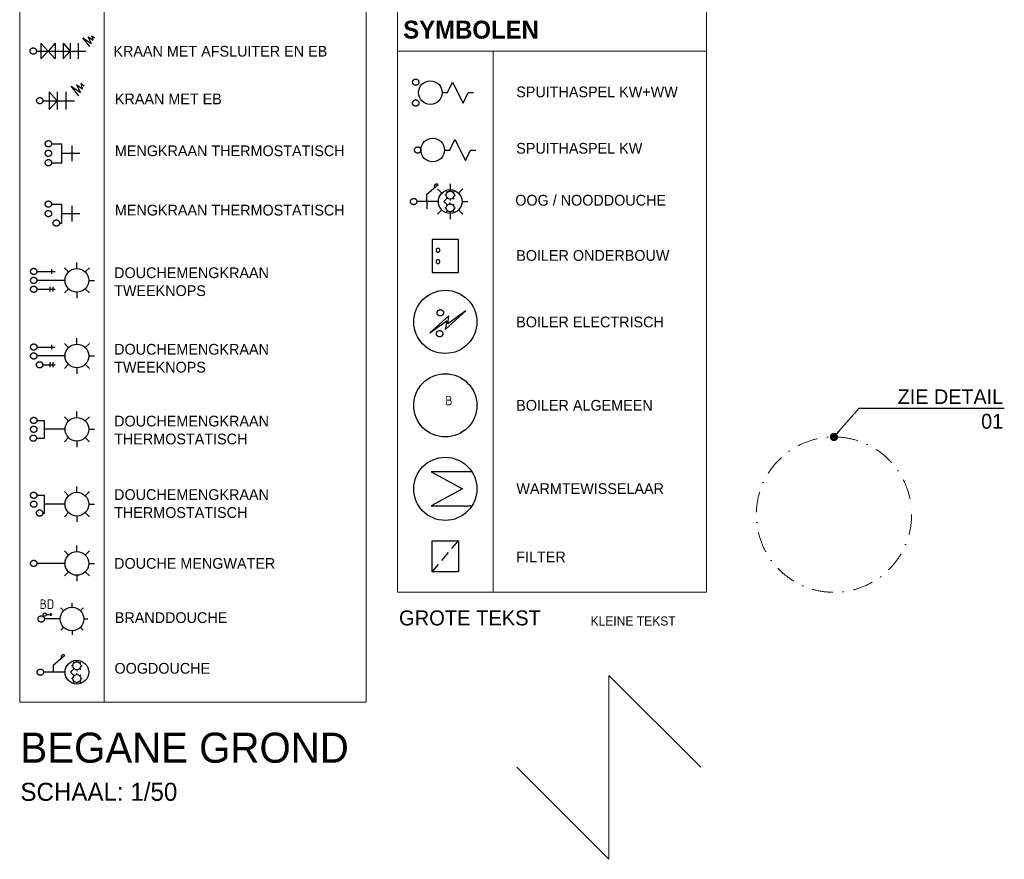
# Model space of a CAD drawing. Header units: millimetres. Extents: x 54776 to 295166, y 132708 to 356599.
# Tile 10 of 11: x 284678 to 290676, y 160239 to 165351. Entities that reach past the tile are written whole.
import ezdxf
from ezdxf.enums import TextEntityAlignment as Align

# ---------------------------------------------------------------- set-up
doc = ezdxf.new("R2010")
doc.units = ezdxf.units.MM
doc.header["$LTSCALE"] = 50
for name, pattern in [('2322109', [10, 5, -2, 1, -2]), ('2322110', [10, 5, -1, 1, -1, 1, -1]), ('BOUW-0$0$DASHDOT', [10, 5, -2.5, 0, -2.5])]:
    doc.linetypes.add(name, pattern=pattern)
doc.layers.get('0').update_dxf_attribs({"color": 250})
doc.layers.add('CAG SYMBOLEN', color=2, linetype='Continuous', lineweight=20)
for name, color, linetype in [('WL531---', 5, '2322109'), ('WL532---', 1, '2322110'), ('WL534---WW-M', 30, '2322110'), ('WL561---', 4, 'Continuous'), ('WM531---', 1, 'Continuous')]:
    doc.layers.add(name, color=color, linetype=linetype)
doc.styles.add('Diameter', font='arial.ttf')
doc.styles.add('RGD-NTT-isocp', font='ISOCP.shx')
doc.styles.add('STABICAD-012', font='ISOCP.SHX', dxfattribs={"height": 60})
doc.styles.add('STABICAD-018', font='ISOCP.SHX', dxfattribs={"height": 90})
doc.styles.add('STABICAD-025', font='ISOCP.SHX', dxfattribs={"height": 125})
doc.dimstyles.new('RGD-DIM-00', dxfattribs={"dimtxt": 180, "dimasz": 300, "dimexe": 200, "dimexo": 200, "dimgap": 100, "dimtad": 1, "dimdec": 0, "dimzin": 0, "dimdsep": 46, "dimtxsty": 'RGD-NTT-isocp', "dimblk": 'OBLIQUE', "dimcen": 0.09, "dimdle": 200, "dimclrd": 256, "dimclre": 7, "dimclrt": 1, "dimadec": 0, "dimazin": 0, "dimtfac": 1, "dimtdec": 0, "dimtofl": 0, "dimtmove": 1, "dimatfit": 3, "dimldrblk": 'OBLIQUE', "dimfxl": 200, "dimfxlon": 1, "dimtolj": 1, "dimtzin": 0, "dimlwd": -1, "dimlwe": -1, "dimarcsym": 0})

# ---------------------------------------------------------------- blocks, each defined once
blk = doc.blocks.new('A$C65c990bf')
at = {"color": 2, "linetype": 'Continuous'}
for p, q in [((0, 60), (65, 60)), ((65, -60), (65, 60)), ((65, 0), (180, 0)), ((130, -50), (130, 50)), ((0, -60), (65, -60))]:
    blk.add_line(p, q, dxfattribs=at)
blk = doc.blocks.new('*U35')
at = {"color": 0, "linetype": '2322109'}
blk.add_circle((0, 0), 20, dxfattribs=at)
at = {"color": 2}
for tag in ['CODE', 'CODE2', 'SECTIONCODE', 'INDICATIONTEXT', 'LABEL', 'POSITIONCODE']:
    blk.add_attdef(tag, (0, 0), '', height=1.2, dxfattribs=at)
at = {"color": 1}
blk.add_attdef('PRODUCTCODE', (0, 0), '', height=1.8, dxfattribs=at)
blk = doc.blocks.new('*U36')
at = {"color": 0, "linetype": '2322110'}
blk.add_circle((0, 0), 20, dxfattribs=at)
at = {"color": 2}
for tag in ['CODE', 'CODE2', 'SECTIONCODE', 'INDICATIONTEXT', 'LABEL', 'POSITIONCODE']:
    blk.add_attdef(tag, (0, 0), '', height=1.2, dxfattribs=at)
at = {"color": 1}
blk.add_attdef('PRODUCTCODE', (0, 0), '', height=1.8, dxfattribs=at)
blk = doc.blocks.new('*U37')
at = {"color": 0, "linetype": '2322110'}
blk.add_circle((0, 0), 20, dxfattribs=at)
at = {"color": 2}
for tag in ['CODE', 'CODE2', 'SECTIONCODE', 'INDICATIONTEXT', 'LABEL', 'POSITIONCODE']:
    blk.add_attdef(tag, (0, 0), '', height=1.2, dxfattribs=at)
at = {"color": 1}
blk.add_attdef('PRODUCTCODE', (0, 0), '', height=1.8, dxfattribs=at)
blk = doc.blocks.new('A$Cae39fafe')
at = {"layer": 'WL531---', "linetype": '2322109', "xscale": 1.47, "yscale": 1.47, "zscale": 1.47}
blk.add_blockref('*U35', (29.4, 205.8), dxfattribs=at)
at = {"layer": 'WL531---', "xscale": 1.47, "yscale": 1.47, "zscale": 1.47}
blk.add_blockref('A$C65c990bf', (58.8, 117.6), dxfattribs=at)
at = {"layer": 'WL532---', "linetype": '2322110', "xscale": 1.47, "yscale": 1.47, "zscale": 1.47}
blk.add_blockref('*U36', (29.4, 29.4), dxfattribs=at)
at = {"layer": 'WL534---WW-M', "linetype": '2322110', "xscale": 1.47, "yscale": 1.47, "zscale": 1.47}
blk.add_blockref('*U37', (29.4, 117.6), dxfattribs=at)
blk = doc.blocks.new('A$C661c9060')
at = {"color": 2, "linetype": 'Continuous'}
for p, q in [((0, 60), (65, 60)), ((65, -60), (65, 60)), ((65, 0), (180, 0)), ((130, -50), (130, 50)), ((50, -60), (65, -60))]:
    blk.add_line(p, q, dxfattribs=at)
blk = doc.blocks.new('*U39')
at = {"color": 0, "linetype": '2322109'}
blk.add_circle((0, 0), 20, dxfattribs=at)
at = {"color": 2}
for tag in ['CODE', 'CODE2', 'SECTIONCODE', 'INDICATIONTEXT', 'LABEL', 'POSITIONCODE']:
    blk.add_attdef(tag, (0, 0), '', height=1.2, dxfattribs=at)
at = {"color": 1}
blk.add_attdef('PRODUCTCODE', (0, 0), '', height=1.8, dxfattribs=at)
blk = doc.blocks.new('*U40')
at = {"color": 0, "linetype": '2322110'}
blk.add_circle((0, 0), 20, dxfattribs=at)
at = {"color": 2}
for tag in ['CODE', 'CODE2', 'SECTIONCODE', 'INDICATIONTEXT', 'LABEL', 'POSITIONCODE']:
    blk.add_attdef(tag, (0, 0), '', height=1.2, dxfattribs=at)
at = {"color": 1}
blk.add_attdef('PRODUCTCODE', (0, 0), '', height=1.8, dxfattribs=at)
blk = doc.blocks.new('*U41')
at = {"color": 0, "linetype": '2322110'}
blk.add_circle((0, 0), 20, dxfattribs=at)
at = {"color": 2}
for tag in ['CODE', 'CODE2', 'SECTIONCODE', 'INDICATIONTEXT', 'LABEL', 'POSITIONCODE']:
    blk.add_attdef(tag, (0, 0), '', height=1.2, dxfattribs=at)
at = {"color": 1}
blk.add_attdef('PRODUCTCODE', (0, 0), '', height=1.8, dxfattribs=at)
blk = doc.blocks.new('A$Ca46e3dc6')
at = {"layer": 'WL531---', "linetype": '2322109', "xscale": 1.47, "yscale": 1.47, "zscale": 1.47}
blk.add_blockref('*U39', (29.4, 205.8), dxfattribs=at)
at = {"layer": 'WL531---', "xscale": 1.47, "yscale": 1.47, "zscale": 1.47}
blk.add_blockref('A$C661c9060', (58.8, 117.6), dxfattribs=at)
at = {"layer": 'WL532---', "linetype": '2322110', "xscale": 1.47, "yscale": 1.47, "zscale": 1.47}
blk.add_blockref('*U40', (102.9, 29.4), dxfattribs=at)
at = {"layer": 'WL534---WW-M', "linetype": '2322110', "xscale": 1.47, "yscale": 1.47, "zscale": 1.47}
blk.add_blockref('*U41', (29.4, 117.6), dxfattribs=at)
blk = doc.blocks.new('A$Cbe56eea4')
at = {"color": 2, "linetype": 'Continuous'}
for p, q in [((126, 55), (126, 95)), ((267.4, 70.7), (232, 106.1)), ((338.1, 100), (338.1, 150)), ((408.8, 70.7), (444.2, 106.1)), ((0, 75), (155.1, 75)), ((238.1, 0), (0, 0)), ((438.1, 0), (488.1, 0)), ((0, -75), (155.1, -75)), ((113.5, -93.4), (113.5, -53.4)), ((138.5, -93.4), (138.5, -53.4)), ((267.4, -70.7), (232, -106.1)), ((408.8, -70.7), (444.2, -106.1)), ((338.1, -100), (338.1, -150))]:
    blk.add_line(p, q, dxfattribs=at)
blk.add_circle((338.1, 0), 100, dxfattribs=at)
blk = doc.blocks.new('*U43')
at = {"color": 0, "linetype": '2322109'}
blk.add_circle((0, 0), 20, dxfattribs=at)
at = {"color": 2}
for tag in ['CODE', 'CODE2', 'SECTIONCODE', 'INDICATIONTEXT', 'LABEL', 'POSITIONCODE']:
    blk.add_attdef(tag, (0, 0), '', height=1.2, dxfattribs=at)
at = {"color": 1}
blk.add_attdef('PRODUCTCODE', (0, 0), '', height=1.8, dxfattribs=at)
blk = doc.blocks.new('*U44')
at = {"color": 0, "linetype": '2322110'}
blk.add_circle((0, 0), 20, dxfattribs=at)
at = {"color": 2}
for tag in ['CODE', 'CODE2', 'SECTIONCODE', 'INDICATIONTEXT', 'LABEL', 'POSITIONCODE']:
    blk.add_attdef(tag, (0, 0), '', height=1.2, dxfattribs=at)
at = {"color": 1}
blk.add_attdef('PRODUCTCODE', (0, 0), '', height=1.8, dxfattribs=at)
blk = doc.blocks.new('*U45')
at = {"color": 0, "linetype": '2322110'}
blk.add_circle((0, 0), 20, dxfattribs=at)
at = {"color": 2}
for tag in ['CODE', 'CODE2', 'SECTIONCODE', 'INDICATIONTEXT', 'LABEL', 'POSITIONCODE']:
    blk.add_attdef(tag, (0, 0), '', height=1.2, dxfattribs=at)
at = {"color": 1}
blk.add_attdef('PRODUCTCODE', (0, 0), '', height=1.8, dxfattribs=at)
blk = doc.blocks.new('A$7E4C2B1631160')
at = {"layer": 'WL531---', "linetype": '2322109'}
blk.add_blockref('*U43', (20, 168.75), dxfattribs=at)
at = {"layer": 'WL531---', "xscale": 0.7500000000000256, "yscale": 0.7500000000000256, "zscale": 0.7500000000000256}
blk.add_blockref('A$Cbe56eea4', (40, 112.5), dxfattribs=at)
at = {"layer": 'WL532---', "linetype": '2322110'}
blk.add_blockref('*U44', (20, 56.25), dxfattribs=at)
at = {"layer": 'WL534---WW-M', "linetype": '2322110'}
blk.add_blockref('*U45', (20, 112.5), dxfattribs=at)
blk = doc.blocks.new('*U47')
at = {"color": 0, "linetype": '2322109'}
blk.add_circle((0, 0), 20, dxfattribs=at)
at = {"color": 2}
for tag in ['CODE', 'CODE2', 'SECTIONCODE', 'INDICATIONTEXT', 'LABEL', 'POSITIONCODE']:
    blk.add_attdef(tag, (0, 0), '', height=1.2, dxfattribs=at)
at = {"color": 1}
blk.add_attdef('PRODUCTCODE', (0, 0), '', height=1.8, dxfattribs=at)
blk = doc.blocks.new('*U48')
at = {"color": 0, "linetype": '2322110'}
blk.add_circle((0, 0), 20, dxfattribs=at)
at = {"color": 2}
for tag in ['CODE', 'CODE2', 'SECTIONCODE', 'INDICATIONTEXT', 'LABEL', 'POSITIONCODE']:
    blk.add_attdef(tag, (0, 0), '', height=1.2, dxfattribs=at)
at = {"color": 1}
blk.add_attdef('PRODUCTCODE', (0, 0), '', height=1.8, dxfattribs=at)
blk = doc.blocks.new('*U49')
at = {"color": 0, "linetype": '2322110'}
blk.add_circle((0, 0), 20, dxfattribs=at)
at = {"color": 2}
for tag in ['CODE', 'CODE2', 'SECTIONCODE', 'INDICATIONTEXT', 'LABEL', 'POSITIONCODE']:
    blk.add_attdef(tag, (0, 0), '', height=1.2, dxfattribs=at)
at = {"color": 1}
blk.add_attdef('PRODUCTCODE', (0, 0), '', height=1.8, dxfattribs=at)
blk = doc.blocks.new('A$C0135aae4')
at = {"color": 2, "linetype": 'Continuous'}
for p, q in [((126, 55), (126, 95)), ((267.4, 70.7), (232, 106.1)), ((338.1, 100), (338.1, 150)), ((408.8, 70.7), (444.2, 106.1)), ((0, 75), (155.1, 75)), ((238.1, 0), (0, 0)), ((438.1, 0), (488.1, 0)), ((50, -75), (155.1, -75)), ((113.5, -93.4), (113.5, -53.4)), ((138.5, -93.4), (138.5, -53.4)), ((267.4, -70.7), (232, -106.1)), ((408.8, -70.7), (444.2, -106.1)), ((338.1, -100), (338.1, -150))]:
    blk.add_line(p, q, dxfattribs=at)
blk.add_circle((338.1, 0), 100, dxfattribs=at)
blk = doc.blocks.new('A$7E4C2B188E')
at = {"layer": 'WL531---', "linetype": '2322109'}
blk.add_blockref('*U47', (20, 168.75), dxfattribs=at)
at = {"layer": 'WL531---', "xscale": 0.7500000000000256, "yscale": 0.7500000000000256, "zscale": 0.7500000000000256}
blk.add_blockref('A$C0135aae4', (40, 112.5), dxfattribs=at)
at = {"layer": 'WL532---', "linetype": '2322110'}
blk.add_blockref('*U48', (57.5, 56.25), dxfattribs=at)
at = {"layer": 'WL534---WW-M', "linetype": '2322110'}
blk.add_blockref('*U49', (20, 112.5), dxfattribs=at)
blk = doc.blocks.new('A$C47e92765')
at = {"color": 2, "linetype": 'Continuous'}
for p, q in [((267.4, 70.7), (232, 106.1)), ((338.1, 100), (338.1, 150)), ((408.8, 70.7), (444.2, 106.1)), ((0, 75), (65, 75)), ((65, -75), (65, 75)), ((238.1, 0), (65, 0)), ((438.1, 0), (488.1, 0)), ((0, -75), (65, -75)), ((267.4, -70.7), (232, -106.1)), ((408.8, -70.7), (444.2, -106.1)), ((338.1, -100), (338.1, -150))]:
    blk.add_line(p, q, dxfattribs=at)
blk.add_circle((338.1, 0), 100, dxfattribs=at)
blk = doc.blocks.new('*U51')
at = {"color": 0, "linetype": '2322109'}
blk.add_circle((0, 0), 20, dxfattribs=at)
at = {"color": 2}
for tag in ['CODE', 'CODE2', 'SECTIONCODE', 'INDICATIONTEXT', 'LABEL', 'POSITIONCODE']:
    blk.add_attdef(tag, (0, 0), '', height=1.2, dxfattribs=at)
at = {"color": 1}
blk.add_attdef('PRODUCTCODE', (0, 0), '', height=1.8, dxfattribs=at)
blk = doc.blocks.new('*U52')
at = {"color": 0, "linetype": '2322110'}
blk.add_circle((0, 0), 20, dxfattribs=at)
at = {"color": 2}
for tag in ['CODE', 'CODE2', 'SECTIONCODE', 'INDICATIONTEXT', 'LABEL', 'POSITIONCODE']:
    blk.add_attdef(tag, (0, 0), '', height=1.2, dxfattribs=at)
at = {"color": 1}
blk.add_attdef('PRODUCTCODE', (0, 0), '', height=1.8, dxfattribs=at)
blk = doc.blocks.new('*U53')
at = {"color": 0, "linetype": '2322110'}
blk.add_circle((0, 0), 20, dxfattribs=at)
at = {"color": 2}
for tag in ['CODE', 'CODE2', 'SECTIONCODE', 'INDICATIONTEXT', 'LABEL', 'POSITIONCODE']:
    blk.add_attdef(tag, (0, 0), '', height=1.2, dxfattribs=at)
at = {"color": 1}
blk.add_attdef('PRODUCTCODE', (0, 0), '', height=1.8, dxfattribs=at)
blk = doc.blocks.new('A$7E4C2B191C3AD')
at = {"layer": 'WL531---', "linetype": '2322109'}
blk.add_blockref('*U51', (22.5, 168.75), dxfattribs=at)
at = {"layer": 'WL531---', "color": 2, "xscale": 0.7500000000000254, "yscale": 0.7500000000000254, "zscale": 0.7500000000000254}
blk.add_blockref('A$C47e92765', (42.5, 112.5), dxfattribs=at)
at = {"layer": 'WL532---', "linetype": '2322110'}
blk.add_blockref('*U52', (20, 56.25), dxfattribs=at)
at = {"layer": 'WL534---WW-M', "linetype": '2322110'}
blk.add_blockref('*U53', (22.5, 112.5), dxfattribs=at)
blk = doc.blocks.new('*U55')
at = {"color": 0, "linetype": '2322109'}
blk.add_circle((0, 0), 20, dxfattribs=at)
at = {"color": 2}
for tag in ['CODE', 'CODE2', 'SECTIONCODE', 'INDICATIONTEXT', 'LABEL', 'POSITIONCODE']:
    blk.add_attdef(tag, (0, 0), '', height=1.2, dxfattribs=at)
at = {"color": 1}
blk.add_attdef('PRODUCTCODE', (0, 0), '', height=1.8, dxfattribs=at)
blk = doc.blocks.new('*U56')
at = {"color": 0, "linetype": '2322110'}
blk.add_circle((0, 0), 20, dxfattribs=at)
at = {"color": 2}
for tag in ['CODE', 'CODE2', 'SECTIONCODE', 'INDICATIONTEXT', 'LABEL', 'POSITIONCODE']:
    blk.add_attdef(tag, (0, 0), '', height=1.2, dxfattribs=at)
at = {"color": 1}
blk.add_attdef('PRODUCTCODE', (0, 0), '', height=1.8, dxfattribs=at)
blk = doc.blocks.new('*U57')
at = {"color": 0, "linetype": '2322110'}
blk.add_circle((0, 0), 20, dxfattribs=at)
at = {"color": 2}
for tag in ['CODE', 'CODE2', 'SECTIONCODE', 'INDICATIONTEXT', 'LABEL', 'POSITIONCODE']:
    blk.add_attdef(tag, (0, 0), '', height=1.2, dxfattribs=at)
at = {"color": 1}
blk.add_attdef('PRODUCTCODE', (0, 0), '', height=1.8, dxfattribs=at)
blk = doc.blocks.new('A$C57f8aca0')
at = {"color": 2, "linetype": 'Continuous'}
for p, q in [((267.4, 70.7), (232, 106.1)), ((338.1, 100), (338.1, 150)), ((408.8, 70.7), (444.2, 106.1)), ((0, 75), (65, 75)), ((65, -75), (65, 75)), ((238.1, 0), (65, 0)), ((438.1, 0), (488.1, 0)), ((50, -75), (65, -75)), ((267.4, -70.7), (232, -106.1)), ((408.8, -70.7), (444.2, -106.1)), ((338.1, -100), (338.1, -150))]:
    blk.add_line(p, q, dxfattribs=at)
blk.add_circle((338.1, 0), 100, dxfattribs=at)
blk = doc.blocks.new('A$7E4C2B1A31181')
at = {"layer": 'WL531---', "linetype": '2322109'}
blk.add_blockref('*U55', (20, 168.75), dxfattribs=at)
at = {"layer": 'WL531---', "color": 2, "xscale": 0.7500000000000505, "yscale": 0.7500000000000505, "zscale": 0.7500000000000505}
blk.add_blockref('A$C57f8aca0', (40, 112.5), dxfattribs=at)
at = {"layer": 'WL532---', "linetype": '2322110'}
blk.add_blockref('*U56', (57.5, 56.25), dxfattribs=at)
at = {"layer": 'WL534---WW-M', "linetype": '2322110'}
blk.add_blockref('*U57', (20, 112.5), dxfattribs=at)
blk = doc.blocks.new('A$C1fc4fd07')
at = {"color": 0, "linetype": 'Continuous'}
for p, q in [((0, 75), (0, 175)), ((28, 127.6), (19.1, 136.5)), ((36.8, 136.5), (19.1, 136.5)), ((28, 162.6), (28, 127.6)), ((28, 127.6), (36.8, 136.5)), ((-53, 53), (-70.7, 70.7)), ((53, 53), (70.7, 70.7)), ((-75, 0), (-100, 0)), ((75, 0), (100, 0)), ((-53, -53), (-70.7, -70.7)), ((53, -53), (70.7, -70.7)), ((0, -75), (0, -100))]:
    blk.add_line(p, q, dxfattribs=at)
for centre, radius in [((28, 172.6), 10), ((0, 0), 75)]:
    blk.add_circle(centre, radius, dxfattribs=at)
at = {"color": 0, "linetype": 'Continuous', "style": 'STABICAD-012'}
blk.add_attdef('INDICATIONTEXT', text='', height=60, dxfattribs=at).set_placement((200, 151.3), align=Align.MIDDLE)
blk = doc.blocks.new('*U59')
at = {"color": 0, "linetype": '2322109'}
blk.add_circle((0, 0), 20, dxfattribs=at)
at = {"color": 2}
for tag in ['CODE', 'CODE2', 'SECTIONCODE', 'INDICATIONTEXT', 'LABEL', 'POSITIONCODE']:
    blk.add_attdef(tag, (0, 0), '', height=1.2, dxfattribs=at)
at = {"color": 1}
blk.add_attdef('PRODUCTCODE', (0, 0), '', height=1.8, dxfattribs=at)
blk = doc.blocks.new('A$7E4C2B1C19110')
at = {"layer": 'WL531---', "color": 2, "linetype": 'Continuous'}
ref = blk.add_blockref('A$C1fc4fd07', (215, 100), dxfattribs=dict(at, rotation=90))
ref.add_attrib('INDICATIONTEXT', 'BD', dxfattribs={"layer": '0', "color": 0, "linetype": 'Continuous', "height": 60, "style": 'STABICAD-012'}).set_placement((55.9, 193.8), align=Align.MIDDLE)
at = {"layer": 'WL531---', "linetype": '2322109'}
blk.add_blockref('*U59', (20, 100), dxfattribs=at)
blk = doc.blocks.new('*U61')
at = {"color": 0, "linetype": '2322109'}
blk.add_circle((0, 0), 20, dxfattribs=at)
at = {"color": 2}
for tag in ['CODE', 'CODE2', 'SECTIONCODE', 'INDICATIONTEXT', 'LABEL', 'POSITIONCODE']:
    blk.add_attdef(tag, (0, 0), '', height=1.2, dxfattribs=at)
at = {"color": 1}
blk.add_attdef('PRODUCTCODE', (0, 0), '', height=1.8, dxfattribs=at)
blk = doc.blocks.new('A$Cf32a37d3')
at = {"color": 2, "linetype": 'Continuous'}
for p, q in [((100.7, 75), (215.6, 171.4)), ((180.8, 166.7), (195.3, 178.8)), ((181.2, 142.5), (180.8, 166.7)), ((215.6, 171.4), (195.3, 178.8)), ((309.8, 93.3), (299.2, 103.9)), ((338.1, 105), (338.1, 120)), ((366.4, 93.3), (377, 103.9)), ((218.1, 0), (0, 0)), ((100.7, 0), (100.7, 75)), ((309.8, 36.7), (273.1, 0)), ((309.8, -36.7), (273.1, 0)), ((298.1, 65), (283.1, 65)), ((309.8, 36.7), (299.2, 26.1)), ((338.1, 25), (338.1, 10)), ((366.4, 36.7), (377, 26.1)), ((378.1, 65), (393.1, 65)), ((298.1, -65), (283.1, -65)), ((309.8, -36.7), (299.2, -26.1)), ((309.8, -93.3), (299.2, -103.9)), ((338.1, -25), (338.1, -10)), ((366.4, -36.7), (377, -26.1)), ((366.4, -93.3), (377, -103.9)), ((378.1, -65), (393.1, -65)), ((338.1, -105), (338.1, -120))]:
    blk.add_line(p, q, dxfattribs=at)
for centre, radius in [((338.1, 0), 120), ((338.1, 65), 40), ((338.1, -65), 40)]:
    blk.add_circle(centre, radius, dxfattribs=at)
blk = doc.blocks.new('A$7E4C2B1D2F261')
at = {"layer": 'WL531---', "color": 2, "xscale": 0.6250000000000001, "yscale": 0.6250000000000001, "zscale": 0.6250000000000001}
blk.add_blockref('A$Cf32a37d3', (40, 75), dxfattribs=at)
at = {"layer": 'WL531---', "linetype": '2322109'}
blk.add_blockref('*U61', (20, 75), dxfattribs=at)
blk = doc.blocks.new('A$C2282a554')
at = {"color": 2, "linetype": 'Continuous'}
for p, q in [((122.5, 0), (160, 75)), ((160, 75), (235, -75)), ((85, 0), (122.5, 0)), ((235, -75), (272.5, 0)), ((272.5, 0), (310, 0))]:
    blk.add_line(p, q, dxfattribs=at)
blk.add_circle((0, 0), 85, dxfattribs=at)
blk = doc.blocks.new('*U69')
at = {"color": 0, "linetype": '2322109'}
blk.add_circle((0, 0), 20, dxfattribs=at)
at = {"color": 2}
for tag in ['CODE', 'CODE2', 'SECTIONCODE', 'INDICATIONTEXT', 'LABEL', 'POSITIONCODE']:
    blk.add_attdef(tag, (0, 0), '', height=1.2, dxfattribs=at)
at = {"color": 1}
blk.add_attdef('PRODUCTCODE', (0, 0), '', height=1.8, dxfattribs=at)
blk = doc.blocks.new('*U70')
at = {"color": 0, "linetype": '2322110'}
blk.add_circle((0, 0), 20, dxfattribs=at)
at = {"color": 2}
for tag in ['CODE', 'CODE2', 'SECTIONCODE', 'INDICATIONTEXT', 'LABEL', 'POSITIONCODE']:
    blk.add_attdef(tag, (0, 0), '', height=1.2, dxfattribs=at)
at = {"color": 1}
blk.add_attdef('PRODUCTCODE', (0, 0), '', height=1.8, dxfattribs=at)
blk = doc.blocks.new('A$7E4C2B36D1F2')
at = {"layer": 'WL531---', "linetype": '2322109'}
blk.add_blockref('*U69', (20, 152.4), dxfattribs=at)
at = {"layer": 'WL531---', "color": 2, "xscale": 0.8823529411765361, "yscale": 0.8823529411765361, "zscale": 0.8823529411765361}
blk.add_blockref('A$C2282a554', (112.6, 86.2), dxfattribs=at)
at = {"layer": 'WL532---', "linetype": '2322110'}
blk.add_blockref('*U70', (20, 20), dxfattribs=at)
blk = doc.blocks.new('A$Cbe45bfdf')
at = {"color": 2, "linetype": 'Continuous'}
for p, q in [((122.5, 0), (160, 75)), ((160, 75), (235, -75)), ((85, 0), (122.5, 0)), ((235, -75), (272.5, 0)), ((272.5, 0), (310, 0))]:
    blk.add_line(p, q, dxfattribs=at)
blk.add_circle((0, 0), 85, dxfattribs=at)
blk = doc.blocks.new('*U72')
at = {"color": 0, "linetype": '2322109'}
blk.add_circle((0, 0), 20, dxfattribs=at)
at = {"color": 2}
for tag in ['CODE', 'CODE2', 'SECTIONCODE', 'INDICATIONTEXT', 'LABEL', 'POSITIONCODE']:
    blk.add_attdef(tag, (0, 0), '', height=1.2, dxfattribs=at)
at = {"color": 1}
blk.add_attdef('PRODUCTCODE', (0, 0), '', height=1.8, dxfattribs=at)
blk = doc.blocks.new('A$7E4C2B3751B')
at = {"layer": 'WL531---', "color": 2, "xscale": 0.8823529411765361, "yscale": 0.8823529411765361, "zscale": 0.8823529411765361}
blk.add_blockref('A$Cbe45bfdf', (127.52, 75), dxfattribs=at)
at = {"layer": 'WL531---', "linetype": '2322109'}
blk.add_blockref('*U72', (32.52, 75), dxfattribs=at)
blk = doc.blocks.new('A$C40672a4a')
at = {"color": 2, "linetype": 'Continuous'}
for p, q in [((100.7, 75), (215.6, 171.4)), ((180.8, 166.7), (195.3, 178.8)), ((181.2, 142.5), (180.8, 166.7)), ((215.6, 171.4), (195.3, 178.8)), ((253.3, 84.9), (210.8, 127.3)), ((309.8, 93.3), (299.2, 103.9)), ((338.1, 180), (338.1, 120)), ((338.1, 105), (338.1, 120)), ((366.4, 93.3), (377, 103.9)), ((423, 84.9), (465.4, 127.3)), ((218.1, 0), (0, 0)), ((100.7, 0), (100.7, 75)), ((100.7, 0), (100.7, -75)), ((309.8, 36.7), (273.1, 0)), ((309.8, -36.7), (273.1, 0)), ((298.1, 65), (283.1, 65)), ((309.8, 36.7), (299.2, 26.1)), ((338.1, 25), (338.1, 10)), ((366.4, 36.7), (377, 26.1)), ((378.1, 65), (393.1, 65)), ((458.1, 0), (518.1, 0)), ((253.3, -84.9), (210.8, -127.3)), ((298.1, -65), (283.1, -65)), ((309.8, -36.7), (299.2, -26.1)), ((309.8, -93.3), (299.2, -103.9)), ((338.1, -25), (338.1, -10)), ((366.4, -36.7), (377, -26.1)), ((366.4, -93.3), (377, -103.9)), ((378.1, -65), (393.1, -65)), ((423, -84.9), (465.4, -127.3)), ((338.1, -105), (338.1, -120)), ((338.1, -120), (338.1, -180))]:
    blk.add_line(p, q, dxfattribs=at)
for centre, radius in [((338.1, 0), 120), ((338.1, 65), 40), ((338.1, -65), 40)]:
    blk.add_circle(centre, radius, dxfattribs=at)
blk = doc.blocks.new('*U74')
at = {"color": 0, "linetype": '2322109'}
blk.add_circle((0, 0), 20, dxfattribs=at)
at = {"color": 2}
for tag in ['CODE', 'CODE2', 'SECTIONCODE', 'INDICATIONTEXT', 'LABEL', 'POSITIONCODE']:
    blk.add_attdef(tag, (0, 0), '', height=1.2, dxfattribs=at)
at = {"color": 1}
blk.add_attdef('PRODUCTCODE', (0, 0), '', height=1.8, dxfattribs=at)
blk = doc.blocks.new('A$7E4C2B39A1A9')
at = {"layer": 'WL531---', "color": 2, "xscale": 0.625000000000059, "yscale": 0.625000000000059, "zscale": 0.625000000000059}
blk.add_blockref('A$C40672a4a', (40, 112.5), dxfattribs=at)
at = {"layer": 'WL531---', "linetype": '2322109'}
blk.add_blockref('*U74', (20, 112.5), dxfattribs=at)
blk = doc.blocks.new('*U76')
at = {"color": 0, "linetype": '2322110'}
blk.add_circle((0, 0), 20, dxfattribs=at)
at = {"layer": 'WL531---', "color": 2, "style": 'STABICAD-025'}
for tag in ['CODE', 'CODE2', 'SECTIONCODE', 'INDICATIONTEXT', 'LABEL', 'POSITIONCODE']:
    blk.add_attdef(tag, (0, 0), '', height=1.2, dxfattribs=at)
at = {"layer": 'WL531---', "color": 1, "style": 'STABICAD-025'}
blk.add_attdef('PRODUCTCODE', (0, 0), '', height=1.8, dxfattribs=at)
blk = doc.blocks.new('*U77')
at = {"color": 0, "linetype": '2322109'}
blk.add_circle((0, 0), 20, dxfattribs=at)
at = {"layer": 'WL531---', "color": 2, "style": 'STABICAD-025'}
for tag in ['CODE', 'CODE2', 'SECTIONCODE', 'INDICATIONTEXT', 'LABEL', 'POSITIONCODE']:
    blk.add_attdef(tag, (0, 0), '', height=1.2, dxfattribs=at)
at = {"layer": 'WL531---', "color": 1, "style": 'STABICAD-025'}
blk.add_attdef('PRODUCTCODE', (0, 0), '', height=1.8, dxfattribs=at)
blk = doc.blocks.new('PI_SYM058')
for centre in [(0, 0), (0, 0, 2)]:
    blk.add_circle(centre, 4)
blk = doc.blocks.new('A$7E4C2C318171')
at = {"layer": 'WL561---', "linetype": 'Continuous'}
blk.add_lwpolyline([(102.6, 129.9), (208.6, 206.9), (200.1, 152.9), (330.2, 270.5), (215.1, 186.9), (223.3, 239)], close=True, dxfattribs=at)
at = {"layer": 'WL531---', "linetype": '2322109'}
blk.add_blockref('*U77', (168.3, 257.7), dxfattribs=at)
at = {"layer": 'WL532---', "linetype": '2322110'}
blk.add_blockref('*U76', (163.7, 125.1), dxfattribs=at)
at = {"layer": 'WL561---', "linetype": 'Continuous', "xscale": 50, "yscale": 50, "zscale": 50, "rotation": 270}
blk.add_blockref('PI_SYM058', (200, 200), dxfattribs=at)
blk = doc.blocks.new('A$7E4C2C5323BE')
at = {"layer": 'WL561---', "linetype": 'Continuous'}
ref = blk.add_blockref('PI_SYM058', (200, 200), dxfattribs=dict(at, xscale=50, yscale=50, zscale=50, rotation=270))
ref.add_attrib('CODE', 'B', (200, 200), dxfattribs={"layer": '0', "color": 2, "linetype": 'Continuous', "height": 60, "style": 'STABICAD-018'})
blk = doc.blocks.new('A$7E4C2C86249')
at = {"layer": 'WL531---', "color": 2, "linetype": 'Continuous'}
for p, q in [((460.4, 385), (137.5, 385)), ((137.5, 385), (385, 250)), ((385, 250), (137.5, 115)), ((137.5, 115), (460.4, 115))]:
    blk.add_line(p, q, dxfattribs=at)
blk.add_circle((250, 250), 250, dxfattribs=at)
blk = doc.blocks.new('A$7E4C2CB38E7')
at = {"layer": 'WL531---', "color": 2, "linetype": 'Continuous'}
for p, q in [((174.7, 209.6), (231, 277.2)), ((85.9, 103.1), (145.1, 174.1)), ((0, 0), (56.3, 67.6))]:
    blk.add_line(p, q, dxfattribs=at)
blk.add_lwpolyline([(231, 0), (0, 0), (0, 277.2), (231, 277.2)], close=True, dxfattribs=at)
blk = doc.blocks.new('*U82')
at = {"color": 0, "linetype": '2322110'}
blk.add_circle((0, 0), 20, dxfattribs=at)
at = {"color": 1}
blk.add_attdef('PRODUCTCODE', (0, 0), '', height=1.8, dxfattribs=at)
at = {"color": 2}
for tag in ['CODE', 'CODE2', 'INDICATIONTEXT', 'LABEL', 'POSITIONCODE', 'SECTIONCODE']:
    blk.add_attdef(tag, (0, 0), '', height=1.2, dxfattribs=at)
blk = doc.blocks.new('*U83')
at = {"color": 0, "linetype": '2322109'}
blk.add_circle((0, 0), 20, dxfattribs=at)
at = {"color": 1}
blk.add_attdef('PRODUCTCODE', (0, 0), '', height=1.8, dxfattribs=at)
at = {"color": 2}
for tag in ['CODE', 'CODE2', 'INDICATIONTEXT', 'LABEL', 'POSITIONCODE', 'SECTIONCODE']:
    blk.add_attdef(tag, (0, 0), '', height=1.2, dxfattribs=at)
blk = doc.blocks.new('A$7E4C2CC123D4')
at = {"layer": 'WL531---', "color": 2, "linetype": 'Continuous'}
for p, q in [((0, 210), (0, 0)), ((165, 210), (0, 210)), ((165, 0), (165, 210)), ((0, 0), (165, 0))]:
    blk.add_line(p, q, dxfattribs=at)
at = {"layer": 'WL531---', "linetype": '2322109', "xscale": -0.6000000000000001, "yscale": 0.6000000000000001, "zscale": 0.6000000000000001, "rotation": 270}
blk.add_blockref('*U83', (36, 141), dxfattribs=at)
at = {"layer": 'WL532---', "linetype": '2322110', "xscale": -0.6000000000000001, "yscale": 0.6000000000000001, "zscale": 0.6000000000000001, "rotation": 270}
blk.add_blockref('*U82', (36, 69), dxfattribs=at)
blk = doc.blocks.new('*U85')
at = {"color": 0, "linetype": '2322109'}
blk.add_circle((0, 0), 20, dxfattribs=at)
at = {"layer": 'WL531---', "color": 2, "style": 'STABICAD-025'}
for tag in ['CODE', 'CODE2', 'SECTIONCODE', 'INDICATIONTEXT', 'LABEL', 'POSITIONCODE']:
    blk.add_attdef(tag, (0, 0), '', height=1.2, dxfattribs=at)
at = {"layer": 'WL531---', "color": 1, "style": 'STABICAD-025'}
blk.add_attdef('PRODUCTCODE', (0, 0), '', height=1.8, dxfattribs=at)
blk = doc.blocks.new('A$7E4C2CF15371')
at = {"layer": 'WL531---', "color": 2, "linetype": 'Continuous'}
for p, q in [((335, 132.8), (388.8, 97.2)), ((378.7, 78.1), (335, 132.8)), ((388.8, 97.2), (367.5, 140.9)), ((367.5, 140.9), (399.8, 118.1)), ((399.8, 118.1), (392, 147)), ((392, 147), (408.3, 134.4)), ((69, 100), (69, 0)), ((69, 100), (114, 50)), ((159, 100), (114, 50)), ((159, 100), (159, 0)), ((209, 100), (209, 0)), ((209, 100), (254, 50)), ((254, 100), (254, 0)), ((304, 100), (304, 0)), ((40, 50), (354, 50)), ((69, 0), (114, 50)), ((159, 0), (114, 50)), ((209, 0), (254, 50))]:
    blk.add_line(p, q, dxfattribs=at)
at = {"layer": 'WL531---', "linetype": '2322109'}
blk.add_blockref('*U85', (20, 50), dxfattribs=at)
blk = doc.blocks.new('*U87')
at = {"color": 0, "linetype": '2322109'}
blk.add_circle((0, 0), 20, dxfattribs=at)
at = {"layer": 'WL531---', "color": 2, "style": 'STABICAD-025'}
for tag in ['CODE', 'CODE2', 'SECTIONCODE', 'INDICATIONTEXT', 'LABEL', 'POSITIONCODE']:
    blk.add_attdef(tag, (0, 0), '', height=1.2, dxfattribs=at)
at = {"layer": 'WL531---', "color": 1, "style": 'STABICAD-025'}
blk.add_attdef('PRODUCTCODE', (0, 0), '', height=1.8, dxfattribs=at)
blk = doc.blocks.new('A$7E4C2C11172EB')
at = {"layer": 'WL531---', "color": 2, "linetype": 'Continuous'}
for p, q in [((218.9, 147.5), (278.7, 108)), ((267.5, 86.7), (218.9, 147.5)), ((278.7, 108), (255, 156.6)), ((255, 156.6), (290.9, 131.3)), ((290.9, 131.3), (282.2, 163.4)), ((282.2, 163.4), (300.4, 149.4)), ((78.9, 111.1), (78.9, 0)), ((78.9, 111.1), (128.9, 55.6)), ((128.9, 111.1), (128.9, 0)), ((184.4, 111.1), (184.4, 0)), ((40, 55.6), (240, 55.6)), ((78.9, 0), (128.9, 55.6))]:
    blk.add_line(p, q, dxfattribs=at)
at = {"layer": 'WL531---', "linetype": '2322109'}
blk.add_blockref('*U87', (20, 55.6), dxfattribs=at)
blk = doc.blocks.new('A$Cb6c238f5')
at = {"color": 2, "linetype": 'Continuous', "lineweight": -2}
for p, q in [((267.4, 70.7), (232, 106.1)), ((338.1, 100), (338.1, 150)), ((408.8, 70.7), (444.2, 106.1)), ((238.1, 0), (0, 0)), ((438.1, 0), (488.1, 0)), ((267.4, -70.7), (232, -106.1)), ((408.8, -70.7), (444.2, -106.1)), ((338.1, -100), (338.1, -150))]:
    blk.add_line(p, q, dxfattribs=at)
blk.add_circle((338.1, 0), 100, dxfattribs=at)
blk = doc.blocks.new('*U89')
at = {"color": 0, "linetype": '2322110'}
blk.add_circle((0, 0), 20, dxfattribs=at)
at = {"color": 2, "linetype": 'Continuous'}
for tag in ['CODE', 'CODE2', 'SECTIONCODE', 'INDICATIONTEXT', 'LABEL', 'POSITIONCODE']:
    blk.add_attdef(tag, (0, 0), '', height=1.2, dxfattribs=at)
at = {"color": 1, "linetype": 'Continuous'}
blk.add_attdef('PRODUCTCODE', (0, 0), '', height=1.8, dxfattribs=at)
blk = doc.blocks.new('A$7E4C2C139235')
at = {"layer": 'WL531---', "color": 2, "xscale": 0.7500000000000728, "yscale": 0.7500000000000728, "zscale": 0.7500000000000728}
blk.add_blockref('A$Cb6c238f5', (40, 112.5), dxfattribs=at)
at = {"layer": 'WL534---WW-M', "linetype": '2322110', "xscale": 0.999999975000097, "yscale": 0.999999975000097, "zscale": 0.999999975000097}
blk.add_blockref('*U89', (20, 112.5), dxfattribs=at)
blk = doc.blocks.new('_OBLIQUE')
at = {"color": 0, "linetype": 'ByBlock'}
blk.add_line((-0.5, -0.5), (0.5, 0.5), dxfattribs=at)

msp = doc.modelspace()

# ---------------------------------------------------------------- linework, layer by layer
at = {"layer": 'CAG SYMBOLEN', "linetype": 'Continuous'}
for p, q in [((284677.6, 165956.2), (284677.6, 161196)), ((286787.6, 165956.2), (286787.6, 161196)), ((285191.6, 165694.8), (285191.6, 161196)), ((286979.9, 165421.2), (286979.9, 161864.4)), ((288861, 165421.2), (288861, 161864.4)), ((288861, 165159.8), (286979.9, 165159.8)), ((287560.9, 165159.8), (287560.9, 161864.4)), ((286979.9, 161864.4), (288861, 161864.4)), ((284677.6, 161196), (286787.6, 161196))]:
    msp.add_line(p, q, dxfattribs=at)
at = {"layer": 'CAG SYMBOLEN'}
msp.add_lwpolyline([(287706.1, 160798.7), (288266.1, 160238.7), (288266.1, 161358.7), (288826.1, 160798.7)], dxfattribs=at)
at = {"layer": 'CAG SYMBOLEN', "linetype": 'BOUW-0$0$DASHDOT', "ltscale": 0.5}
msp.add_circle((289638, 162337.3), 472.9, dxfattribs=at)

# ---------------------------------------------------------------- block references
at = {"layer": 'CAG SYMBOLEN', "color": 2}
for name, p, xscale, yscale, zscale in [('A$7E4C2CF15371', (284741, 165112), 0.9615384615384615, 0.9615384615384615, 0.9615384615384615), ('A$7E4C2C11172EB', (284781, 164804.4), 0.9615384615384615, 0.9615384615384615, 0.9615384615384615), ('A$7E4C2B36D1F2', (287071, 164824), 0.9615384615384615, 0.9615384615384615, 0.9615384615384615), ('A$Cae39fafe', (284833.4, 164460.8), 0.6541057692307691, 0.6541057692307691, 0.6541057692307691), ('A$7E4C2B3751B', (287070.8, 164485.2), 0.9615384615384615, 0.9615384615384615, 0.9615384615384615), ('A$7E4C2B39A1A9', (287058.4, 164135.5), 0.9615384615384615, 0.9615384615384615, 0.9615384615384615), ('A$7E4C2CC123D4', (287191.1, 163811.6), 0.9615384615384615, 0.9615384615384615, 0.9615384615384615), ('A$7E4C2B1631160', (284743.9, 163655.6), 0.9615384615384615, 0.9615384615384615, 0.9615384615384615), ('A$7E4C2B188E', (284743.9, 163195.3), 0.9615384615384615, 0.9615384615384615, 0.9615384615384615), ('A$7E4C2B191C3AD', (284741.5, 162748.8), 0.9615384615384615, 0.9615384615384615, 0.9615384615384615), ('A$7E4C2C86249', (287078.1, 162302), 0.7692307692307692, 0.7692307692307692, 0.7692307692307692), ('A$7E4C2B1A31181', (284743.9, 162292.8), 0.9615384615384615, 0.9615384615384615, 0.9615384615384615), ('A$7E4C2C139235', (284743.9, 161932.1), 0.9615384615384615, 0.9615384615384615, 0.9615384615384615), ('A$7E4C2CB38E7', (287191.1, 161988), 0.6868131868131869, 0.6868131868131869, 0.6868131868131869), ('A$7E4C2B1C19110', (284789.6, 161605.7), 0.9615384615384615, 0.9615384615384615, 0.9615384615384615), ('A$7E4C2B1D2F261', (284784.2, 161305.9), 0.9615384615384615, 0.9615384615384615, 0.9615384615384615)]:
    msp.add_blockref(name, p, dxfattribs=dict(at, xscale=xscale, yscale=yscale, zscale=zscale))
at = {"layer": 'CAG SYMBOLEN'}
for name, p, xscale, yscale, zscale in [('A$Ca46e3dc6', (284833.4, 164093.3), 0.6541057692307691, 0.6541057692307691, 0.6541057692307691), ('A$7E4C2C318171', (287078.1, 163318.5), 0.9615384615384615, 0.9615384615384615, 0.9615384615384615), ('A$7E4C2C5323BE', (287078.1, 162810.3), 0.9615384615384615, 0.9615384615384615, 0.9615384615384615)]:
    msp.add_blockref(name, p, dxfattribs=dict(at, xscale=xscale, yscale=yscale, zscale=zscale))

# ---------------------------------------------------------------- texts
for s, insert, char_height, width, attachment_point, style in [('{\\fCentury Gothic|b1|i0|c0|p34;SYMBOLEN}', (287014, 165344.8), 109.017, 1195.366, 1, 'Diameter'), ('{\\fCentury Gothic|b0|i0|c0|p34;KRAAN MET AFSLUITER EN EB}', (285248.6, 165191.5), 65.411, 2339.633, 1, 'Diameter'), ('{\\fCentury Gothic|b0|i0|c0|p34;SPUITHASPEL KW+WW}', (287702.5, 164944.1), 65.411, 2134.741, 1, 'Diameter'), ('{\\fCentury Gothic|b0|i0|c0|p34;KRAAN MET EB}', (285257.6, 164901), 65.411, 2339.633, 1, 'Diameter'), ('{\\fCentury Gothic|b0|i0|c0|p34;MENGKRAAN THERMOSTATISCH}', (285257.6, 164585.6), 65.411, 1413.067, 1, 'Diameter'), ('{\\fCentury Gothic|b0|i0|c0|p34;SPUITHASPEL KW}', (287702.5, 164600.5), 65.411, 2134.741, 1, 'Diameter'), ('{\\fCentury Gothic|b0|i0|c0|p34;OOG / NOODDOUCHE}', (287696.4, 164284.3), 65.411, 2134.741, 1, 'Diameter'), ('{\\fCentury Gothic|b0|i0|c0|p34;MENGKRAAN THERMOSTATISCH}', (285257.6, 164224.1), 65.411, 1596.613, 1, 'Diameter'), ('{\\fCentury Gothic|b0|i0|c0|p34;BOILER ONDERBOUW}', (287702.5, 163948.1), 65.411, 2134.741, 1, 'Diameter'), ('{\\fCentury Gothic|b0|i0|c0|p34;DOUCHEMENGKRAAN \\PTWEEKNOPS}', (285253.1, 163842.8), 65.411, 1601.878, 1, 'Diameter'), ('{\\fCentury Gothic|b0|i0|c0|p34;BOILER ELECTRISCH}', (287702.5, 163543.1), 65.411, 2134.741, 1, 'Diameter'), ('{\\fCentury Gothic|b0|i0|c0|p34;DOUCHEMENGKRAAN \\PTWEEKNOPS}', (285253.1, 163376.8), 65.411, 1601.878, 1, 'Diameter'), ('{\\fCentury Gothic|b0|i0|c0|p34;BOILER ALGEMEEN}', (287702.5, 163035.6), 65.411, 2134.741, 1, 'Diameter'), ('{\\fCentury Gothic|b0|i0|c0|p34;DOUCHEMENGKRAAN \\PTHERMOSTATISCH}', (285253.1, 162939.6), 65.411, 1791.898, 1, 'Diameter'), ('{\\fCentury Gothic|b0|i0|c0|p34;DOUCHEMENGKRAAN \\PTHERMOSTATISCH}', (285253.1, 162492), 65.411, 1791.898, 1, 'Diameter'), ('{\\fCentury Gothic|b0|i0|c0|p34;WARMTEWISSELAAR}', (287703.5, 162528.3), 65.411, 2134.741, 1, 'Diameter'), ('{\\fCentury Gothic|b0|i0|c0|p34;DOUCHE MENGWATER}', (285253.1, 162073.1), 65.411, 1997.736, 1, 'Diameter'), ('{\\fCentury Gothic|b0|i0|c0|p34;FILTER}', (287702.5, 162112.7), 65.411, 464.038, 1, 'Diameter'), ('{\\fCentury Gothic|b0|i0|c0|p34;BRANDDOUCHE}', (285257, 161742.9), 65.411, 1791.898, 1, 'Diameter'), ('\\pxql;{\\fCentury Gothic|b0|i0|c0|p0;GROTE TEKST}', (288049.7, 161661.4), 91.575, 1061.267, 9, 'STABICAD-025'), ('\\pxql;{\\fCentury Gothic|b0|i0|c0|p0;\\H0.6x;KLEINE TEKST}', (289216.4, 161661.4), 91.575, 1061.267, 9, 'STABICAD-025'), ('{\\fCentury Gothic|b0|i0|c0|p34;OOGDOUCHE}', (285255, 161434.2), 65.411, 1791.898, 1, 'Diameter'), ('\\pxql;{\\fCentury Gothic|b0|i0|c0|p0;BEGANE GROND\\P\\pxql;\\H0.6x;SCHAAL: 1/50}', (286804.7, 160593.1), 183.15, 2122.535, 9, 'STABICAD-025')]:
    msp.add_mtext(s, dxfattribs=dict(at, insert=insert, char_height=char_height, width=width, attachment_point=attachment_point, style=style))
at = {"layer": 'WM531---', "insert": (289938.1, 163100.6), "char_height": 90, "width": 730.407, "attachment_point": 1, "style": 'STABICAD-018'}
msp.add_mtext('\\pxqr;{\\fCentury Gothic|b0|i0|c0|p0;ZIE DETAIL 01 }', dxfattribs=at)

# ---------------------------------------------------------------- leaders
at = {"layer": 'WM531---'}
msp.add_leader([(289638, 162810.3), (289792.3, 162985.6), (290675.6, 162985.6)], dimstyle='RGD-DIM-00', override={"dimscale": 50, "dimasz": 1, "dimtad": 0, "dimldrblk": 'Dot'}, dxfattribs=at)

doc.saveas('drawing.dxf')
